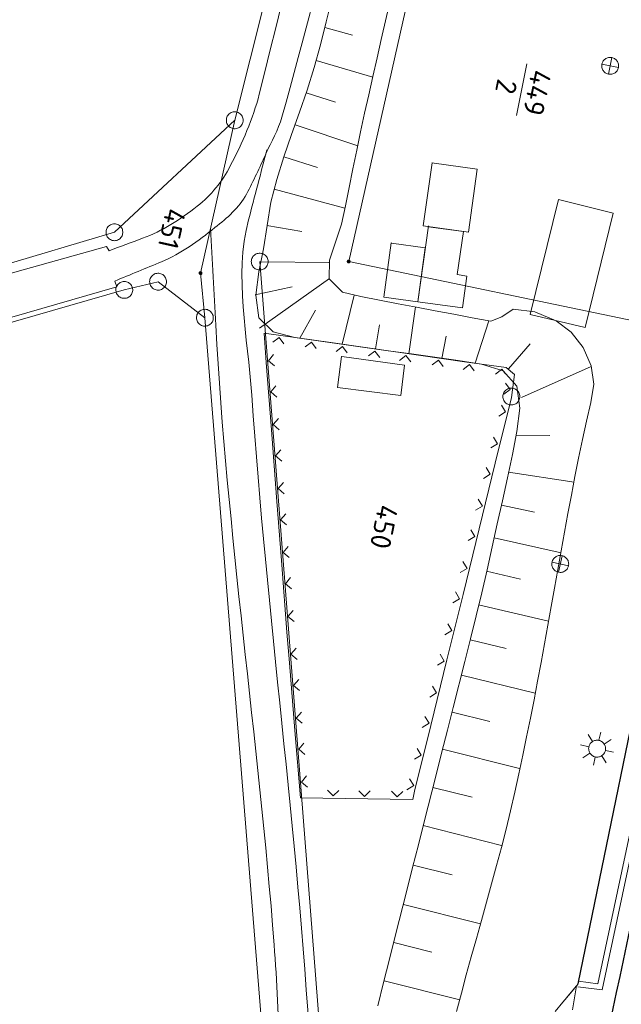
# Model space of a CAD drawing. Header units: metres. Extents: x 3425540 to 3446143, y 5432760 to 5444637.
# Tile 156 of 256: x 3435898 to 3435951, y 5440016 to 5440104. Entities that reach past the tile are written whole.
import ezdxf
from ezdxf.enums import TextEntityAlignment as Align

# ---------------------------------------------------------------- set-up
doc = ezdxf.new("R2010")
doc.units = ezdxf.units.M
for name, color, linetype, lineweight in [('B_Bestand', 9, 'Continuous', 18), ('B_Böschung', 9, 'Continuous', 18), ('B_Flurgrenzen', 9, 'Continuous', 18), ('B_Gleisachse', 9, 'Continuous', 25), ('B_Kilometrierung', 9, 'Continuous', 25)]:
    doc.layers.add(name, color=color, linetype=linetype, lineweight=lineweight)
doc.styles.get("Standard").update_dxf_attribs({"font": 'isocpeur.ttf'})

msp = doc.modelspace()

# ---------------------------------------------------------------- linework, layer by layer
at = {"layer": 'B_Bestand'}
for p, q in [((3435950.566, 5440100.142), (3435950.261, 5440098.674)), ((3435949.679, 5440099.561), (3435951.148, 5440099.256)), ((3435934.602, 5440090.799), (3435934.589, 5440090.792)), ((3435945.821, 5440087.535), (3435945.84, 5440087.536)), ((3435934.275, 5440085.196), (3435934.259, 5440085.135)), ((3435930.975, 5440083.687), (3435930.981, 5440083.68)), ((3435919.67, 5440075.686), (3435925.61, 5440074.841)), ((3435919.87, 5440073.079), (3435919.67, 5440075.686)), ((3435921.01, 5440075.293), (3435920.445, 5440074.869)), ((3435921.435, 5440074.728), (3435921.01, 5440075.293)), ((3435923.892, 5440074.884), (3435923.326, 5440074.459)), ((3435924.316, 5440074.318), (3435923.892, 5440074.884)), ((3435925.61, 5440074.841), (3435931.55, 5440073.997)), ((3435926.645, 5440074.492), (3435926.079, 5440074.068)), ((3435927.069, 5440073.927), (3435926.645, 5440074.492)), ((3435920.518, 5440073.777), (3435920.058, 5440073.24)), ((3435926.554, 5440073.597), (3435926.597, 5440073.602)), ((3435929.526, 5440074.083), (3435928.961, 5440073.658)), ((3435929.951, 5440073.517), (3435929.526, 5440074.083)), ((3435931.55, 5440073.997), (3435937.491, 5440073.152)), ((3435932.279, 5440073.691), (3435931.714, 5440073.266)), ((3435932.704, 5440073.126), (3435932.279, 5440073.691)), ((3435920.328, 5440067.096), (3435919.87, 5440073.079)), ((3435920.058, 5440073.24), (3435920.595, 5440072.78)), ((3435935.161, 5440073.281), (3435934.595, 5440072.857)), ((3435935.585, 5440072.716), (3435935.161, 5440073.281)), ((3435937.913, 5440072.89), (3435937.348, 5440072.465)), ((3435937.491, 5440073.152), (3435941.19, 5440072.626)), ((3435938.338, 5440072.324), (3435937.913, 5440072.89)), ((3435941.19, 5440072.626), (3435941.932, 5440072.026)), ((3435940.795, 5440072.48), (3435940.23, 5440072.056)), ((3435941.11, 5440072.061), (3435940.795, 5440072.48)), ((3435941.932, 5440072.026), (3435941.641, 5440069.979)), ((3435920.731, 5440071.004), (3435920.271, 5440070.468)), ((3435941.539, 5440070.686), (3435941.115, 5440071.251)), ((3435920.271, 5440070.468), (3435920.807, 5440070.007)), ((3435941.641, 5440069.979), (3435940.209, 5440064.152)), ((3435940.974, 5440070.261), (3435941.539, 5440070.686)), ((3435941.117, 5440068.685), (3435940.751, 5440069.289)), ((3435940.512, 5440068.318), (3435941.117, 5440068.685)), ((3435920.953, 5440068.102), (3435920.493, 5440067.566)), ((3435920.493, 5440067.566), (3435921.03, 5440067.105)), ((3435920.787, 5440061.114), (3435920.328, 5440067.096)), ((3435939.818, 5440065.492), (3435940.422, 5440065.858)), ((3435940.422, 5440065.858), (3435940.056, 5440066.463)), ((3435921.166, 5440065.33), (3435920.705, 5440064.793)), ((3435920.705, 5440064.793), (3435921.242, 5440064.333)), ((3435940.209, 5440064.152), (3435938.778, 5440058.326)), ((3435939.154, 5440062.792), (3435939.759, 5440063.158)), ((3435939.759, 5440063.158), (3435939.393, 5440063.763)), ((3435921.388, 5440062.428), (3435920.928, 5440061.891)), ((3435920.928, 5440061.891), (3435921.465, 5440061.431)), ((3435921.245, 5440055.131), (3435920.787, 5440061.114)), ((3435939.065, 5440060.331), (3435938.698, 5440060.936)), ((3435921.601, 5440059.656), (3435921.14, 5440059.119)), ((3435938.46, 5440059.965), (3435939.065, 5440060.331)), ((3435921.14, 5440059.119), (3435921.677, 5440058.659)), ((3435938.778, 5440058.326), (3435937.346, 5440052.499)), ((3435938.401, 5440057.631), (3435938.035, 5440058.236)), ((3435937.796, 5440057.265), (3435938.401, 5440057.631)), ((3435921.823, 5440056.754), (3435921.363, 5440056.217)), ((3435921.363, 5440056.217), (3435921.9, 5440055.756)), ((3435921.704, 5440049.149), (3435921.245, 5440055.131)), ((3435937.707, 5440054.805), (3435937.34, 5440055.41)), ((3435945.25, 5440055.364), (3435946.713, 5440055.03)), ((3435946.148, 5440055.928), (3435945.815, 5440054.466)), ((3435937.102, 5440054.438), (3435937.707, 5440054.805)), ((3435922.036, 5440053.981), (3435921.575, 5440053.444)), ((3435921.575, 5440053.444), (3435922.112, 5440052.984)), ((3435937.346, 5440052.499), (3435935.914, 5440046.672)), ((3435937.043, 5440052.105), (3435936.677, 5440052.709)), ((3435936.438, 5440051.738), (3435937.043, 5440052.105)), ((3435922.258, 5440051.079), (3435921.798, 5440050.542)), ((3435921.798, 5440050.542), (3435922.335, 5440050.082)), ((3435936.349, 5440049.278), (3435935.982, 5440049.883)), ((3435921.929, 5440046.408), (3435921.704, 5440049.149)), ((3435935.744, 5440048.912), (3435936.349, 5440049.278)), ((3435922.523, 5440047.725), (3435922.066, 5440047.186)), ((3435922.421, 5440040.428), (3435921.929, 5440046.408)), ((3435922.066, 5440047.186), (3435922.605, 5440046.728)), ((3435935.914, 5440046.672), (3435934.483, 5440040.846)), ((3435935.08, 5440046.212), (3435935.685, 5440046.578)), ((3435935.685, 5440046.578), (3435935.319, 5440047.183)), ((3435922.751, 5440044.954), (3435922.294, 5440044.415)), ((3435922.294, 5440044.415), (3435922.833, 5440043.957)), ((3435934.386, 5440043.385), (3435934.991, 5440043.751)), ((3435934.991, 5440043.751), (3435934.624, 5440044.356)), ((3435922.989, 5440042.053), (3435922.532, 5440041.514)), ((3435922.532, 5440041.514), (3435923.071, 5440041.056)), ((3435934.327, 5440041.051), (3435933.961, 5440041.656)), ((3435922.912, 5440034.448), (3435922.421, 5440040.428)), ((3435934.483, 5440040.846), (3435933.051, 5440035.019)), ((3435933.722, 5440040.685), (3435934.327, 5440041.051)), ((3435949.412, 5440039.543), (3435949.573, 5440040.269)), ((3435948.845, 5440039.438), (3435948.452, 5440040.07)), ((3435949.894, 5440039.206), (3435950.516, 5440039.613)), ((3435923.217, 5440039.282), (3435922.76, 5440038.743)), ((3435922.76, 5440038.743), (3435923.299, 5440038.285)), ((3435933.633, 5440038.225), (3435933.266, 5440038.83)), ((3435948.511, 5440038.968), (3435947.784, 5440039.128)), ((3435949.998, 5440038.639), (3435950.714, 5440038.481)), ((3435933.028, 5440037.858), (3435933.633, 5440038.225)), ((3435948.613, 5440038.389), (3435947.993, 5440037.993)), ((3435949.083, 5440038.055), (3435948.925, 5440037.34)), ((3435949.662, 5440038.157), (3435950.057, 5440037.537)), ((3435923.456, 5440036.381), (3435922.998, 5440035.842)), ((3435932.969, 5440035.525), (3435932.603, 5440036.129)), ((3435922.998, 5440035.842), (3435923.537, 5440035.384)), ((3435925.312, 5440035.112), (3435925.805, 5440034.605)), ((3435925.805, 5440034.605), (3435926.312, 5440035.097)), ((3435928.092, 5440035.071), (3435928.585, 5440034.563)), ((3435928.585, 5440034.563), (3435929.092, 5440035.056)), ((3435931.003, 5440035.027), (3435931.495, 5440034.52)), ((3435931.495, 5440034.52), (3435932.002, 5440035.012)), ((3435932.364, 5440035.158), (3435932.969, 5440035.525)), ((3435933.051, 5440035.019), (3435932.874, 5440034.299)), ((3435926.875, 5440034.389), (3435922.912, 5440034.448)), ((3435932.874, 5440034.299), (3435926.875, 5440034.389))]:
    msp.add_line(p, q, dxfattribs=at)
for points in [[(3435947.606, 5440018.161), (3435949.322, 5440017.937), (3435960.644, 5440071.119), (3435960.644, 5440071.1), (3435970.132, 5440115.482)], [(3435947.541, 5440017.665), (3435949.715, 5440017.382), (3435960.144, 5440066.369), (3435970.621, 5440115.377)], [(3435950.261, 5440098.674), (3435950.339, 5440098.662), (3435950.417, 5440098.658), (3435950.495, 5440098.663), (3435950.573, 5440098.675), (3435950.649, 5440098.696), (3435950.722, 5440098.724), (3435950.792, 5440098.76), (3435950.857, 5440098.804), (3435950.918, 5440098.853), (3435950.973, 5440098.909), (3435951.022, 5440098.97), (3435951.065, 5440099.036), (3435951.1, 5440099.106), (3435951.128, 5440099.18), (3435951.148, 5440099.256), (3435951.16, 5440099.333), (3435951.164, 5440099.412), (3435951.159, 5440099.49), (3435951.146, 5440099.568), (3435951.126, 5440099.643), (3435951.097, 5440099.716), (3435951.061, 5440099.786), (3435951.018, 5440099.852), (3435950.969, 5440099.913), (3435950.913, 5440099.968), (3435950.852, 5440100.017), (3435950.786, 5440100.059), (3435950.716, 5440100.095), (3435950.642, 5440100.123), (3435950.566, 5440100.142), (3435950.489, 5440100.154), (3435950.41, 5440100.158), (3435950.332, 5440100.154), (3435950.254, 5440100.141), (3435950.179, 5440100.121), (3435950.105, 5440100.092), (3435950.036, 5440100.056), (3435949.97, 5440100.013), (3435949.909, 5440099.963), (3435949.854, 5440099.907), (3435949.805, 5440099.846), (3435949.762, 5440099.78), (3435949.727, 5440099.71), (3435949.699, 5440099.637), (3435949.679, 5440099.561), (3435949.667, 5440099.483), (3435949.664, 5440099.405), (3435949.668, 5440099.326), (3435949.681, 5440099.249), (3435949.701, 5440099.173), (3435949.73, 5440099.1), (3435949.766, 5440099.03), (3435949.809, 5440098.965), (3435949.859, 5440098.904), (3435949.914, 5440098.849), (3435949.976, 5440098.799), (3435950.042, 5440098.757), (3435950.112, 5440098.722), (3435950.185, 5440098.694), (3435950.261, 5440098.674)], [(3435934.589, 5440090.792), (3435938.605, 5440090.228), (3435937.829, 5440084.644), (3435933.813, 5440085.208), (3435934.602, 5440090.799)], [(3435945.84, 5440087.536), (3435950.69, 5440086.336), (3435948.207, 5440076.185), (3435943.319, 5440077.349), (3435945.821, 5440087.535)], [(3435934.259, 5440085.135), (3435937.382, 5440084.698), (3435936.82, 5440080.878), (3435937.693, 5440080.751), (3435937.305, 5440077.931), (3435933.328, 5440078.459), (3435934.275, 5440085.196)], [(3435905.909, 5440082.997), (3435905.684, 5440083.365), (3435867.578, 5440072.709)], [(3435930.981, 5440083.68), (3435933.988, 5440083.261), (3435933.342, 5440078.469), (3435930.321, 5440078.877), (3435930.975, 5440083.687)], [(3435868.855, 5440068.893), (3435906.602, 5440079.794), (3435906.413, 5440080.31)], [(3435926.597, 5440073.602), (3435932.145, 5440072.838), (3435931.835, 5440070.145), (3435926.209, 5440070.873), (3435926.554, 5440073.597)], [(3435945.815, 5440054.466), (3435945.892, 5440054.453), (3435945.971, 5440054.447), (3435946.049, 5440054.45), (3435946.127, 5440054.461), (3435946.203, 5440054.481), (3435946.277, 5440054.508), (3435946.347, 5440054.542), (3435946.413, 5440054.584), (3435946.475, 5440054.633), (3435946.532, 5440054.687), (3435946.582, 5440054.748), (3435946.625, 5440054.813), (3435946.662, 5440054.882), (3435946.691, 5440054.955), (3435946.713, 5440055.031), (3435946.726, 5440055.108), (3435946.731, 5440055.186), (3435946.728, 5440055.265), (3435946.717, 5440055.342), (3435946.698, 5440055.419), (3435946.671, 5440055.492), (3435946.636, 5440055.563), (3435946.595, 5440055.629), (3435946.546, 5440055.691), (3435946.491, 5440055.747), (3435946.431, 5440055.797), (3435946.366, 5440055.841), (3435946.297, 5440055.878), (3435946.224, 5440055.907), (3435946.148, 5440055.928), (3435946.071, 5440055.942), (3435945.993, 5440055.947), (3435945.914, 5440055.944), (3435945.836, 5440055.933), (3435945.76, 5440055.914), (3435945.687, 5440055.887), (3435945.616, 5440055.852), (3435945.55, 5440055.81), (3435945.488, 5440055.762), (3435945.432, 5440055.707), (3435945.381, 5440055.647), (3435945.338, 5440055.582), (3435945.301, 5440055.512), (3435945.272, 5440055.439), (3435945.25, 5440055.364), (3435945.237, 5440055.286), (3435945.232, 5440055.208), (3435945.235, 5440055.13), (3435945.246, 5440055.052), (3435945.265, 5440054.976), (3435945.292, 5440054.902), (3435945.327, 5440054.832), (3435945.368, 5440054.765), (3435945.417, 5440054.704), (3435945.472, 5440054.647), (3435945.532, 5440054.597), (3435945.597, 5440054.553), (3435945.667, 5440054.517), (3435945.739, 5440054.487), (3435945.815, 5440054.466)], [(3435949.091, 5440038.069), (3435949.169, 5440038.056), (3435949.247, 5440038.051), (3435949.326, 5440038.054), (3435949.403, 5440038.066), (3435949.479, 5440038.086), (3435949.553, 5440038.113), (3435949.623, 5440038.148), (3435949.689, 5440038.191), (3435949.751, 5440038.239), (3435949.807, 5440038.295), (3435949.857, 5440038.355), (3435949.9, 5440038.421), (3435949.936, 5440038.49), (3435949.965, 5440038.563), (3435949.986, 5440038.639), (3435949.999, 5440038.716), (3435950.003, 5440038.795), (3435950, 5440038.873), (3435949.988, 5440038.951), (3435949.969, 5440039.027), (3435949.941, 5440039.101), (3435949.906, 5440039.171), (3435949.864, 5440039.237), (3435949.815, 5440039.298), (3435949.76, 5440039.354), (3435949.699, 5440039.404), (3435949.634, 5440039.448), (3435949.564, 5440039.484), (3435949.491, 5440039.512), (3435949.415, 5440039.533), (3435949.338, 5440039.546), (3435949.259, 5440039.551), (3435949.181, 5440039.548), (3435949.103, 5440039.536), (3435949.027, 5440039.516), (3435948.954, 5440039.489), (3435948.884, 5440039.454), (3435948.817, 5440039.412), (3435948.756, 5440039.362), (3435948.7, 5440039.307), (3435948.65, 5440039.247), (3435948.607, 5440039.181), (3435948.571, 5440039.112), (3435948.542, 5440039.039), (3435948.521, 5440038.963), (3435948.508, 5440038.885), (3435948.503, 5440038.807), (3435948.507, 5440038.729), (3435948.518, 5440038.651), (3435948.538, 5440038.575), (3435948.566, 5440038.501), (3435948.601, 5440038.431), (3435948.643, 5440038.365), (3435948.692, 5440038.304), (3435948.747, 5440038.248), (3435948.808, 5440038.198), (3435948.873, 5440038.154), (3435948.943, 5440038.118), (3435949.016, 5440038.09), (3435949.091, 5440038.069)]]:
    msp.add_lwpolyline(points, dxfattribs=at)
for points, knots in [([(3435905.909, 5440082.997), (3435906.901, 5440083.366), (3435907.893, 5440083.735), (3435908.885, 5440084.103), (3435910.643, 5440084.757), (3435912.214, 5440085.751), (3435913.737, 5440086.951), (3435914.99, 5440087.939), (3435915.953, 5440089.127), (3435916.678, 5440090.525), (3435917.756, 5440092.604), (3435918.694, 5440094.684), (3435919.249, 5440096.91), (3435924.45, 5440117.783), (3435929.652, 5440138.655), (3435934.839, 5440159.53), (3435941.476, 5440186.24), (3435948.113, 5440212.95), (3435954.75, 5440239.66)], [0, 0, 0, 0, 0.018965, 0.018965, 0.018965, 0.052571, 0.052571, 0.052571, 0.080219, 0.080219, 0.080219, 0.121334, 0.121334, 0.121334, 0.506802, 0.506802, 0.506802, 1, 1, 1, 1]), ([(3435957.061, 5440239.218), (3435948.703, 5440205.251), (3435940.346, 5440171.283), (3435931.988, 5440137.315), (3435928.5, 5440123.138), (3435925.199, 5440108.933), (3435921.258, 5440094.851), (3435920.939, 5440093.711), (3435920.323, 5440092.682), (3435919.834, 5440091.604), (3435919.287, 5440090.398), (3435918.743, 5440089.205), (3435918.114, 5440088.03), (3435917.465, 5440086.819), (3435916.41, 5440085.908), (3435915.315, 5440085.049), (3435913.808, 5440083.867), (3435912.31, 5440082.73), (3435910.575, 5440082.018), (3435909.188, 5440081.449), (3435907.8, 5440080.88), (3435906.413, 5440080.31)], [0, 0, 0, 0, 0.615616, 0.615616, 0.615616, 0.87255, 0.87255, 0.87255, 0.893349, 0.893349, 0.893349, 0.916616, 0.916616, 0.916616, 0.940604, 0.940604, 0.940604, 0.973609, 0.973609, 0.973609, 1, 1, 1, 1]), ([(3435828.647, 5439499.639), (3435826.735, 5439500.062), (3435824.824, 5439500.484), (3435822.912, 5439500.906), (3435822.73, 5439500.946), (3435822.555, 5439500.962), (3435822.38, 5439501.08), (3435822.312, 5439501.126), (3435822.256, 5439501.198), (3435822.266, 5439501.263), (3435822.336, 5439501.732), (3435822.604, 5439502.243), (3435822.9, 5439502.685), (3435823.549, 5439503.655), (3435824.249, 5439504.52), (3435824.882, 5439505.469), (3435825.936, 5439507.05), (3435827.051, 5439508.575), (3435827.855, 5439510.324), (3435829.382, 5439513.648), (3435830.176, 5439517.166), (3435830.938, 5439520.693), (3435831.735, 5439524.38), (3435832.558, 5439528.057), (3435833.246, 5439531.763), (3435834.279, 5439537.327), (3435835.268, 5439542.898), (3435836.313, 5439548.459), (3435837.583, 5439555.221), (3435838.824, 5439561.987), (3435840.192, 5439568.73), (3435842.261, 5439578.931), (3435844.476, 5439589.1), (3435846.666, 5439599.274), (3435849.924, 5439614.41), (3435853.305, 5439629.519), (3435856.561, 5439644.654), (3435858.939, 5439655.711), (3435860.826, 5439666.871), (3435863.238, 5439677.921), (3435864.389, 5439683.195), (3435865.704, 5439688.432), (3435866.876, 5439693.701), (3435870.783, 5439711.267), (3435874.703, 5439728.83), (3435878.393, 5439746.443), (3435879.925, 5439753.756), (3435881.381, 5439761.084), (3435882.864, 5439768.407), (3435886.887, 5439788.275), (3435891.458, 5439808.029), (3435894.53, 5439828.085), (3435896.833, 5439843.117), (3435897.53, 5439858.32), (3435899.126, 5439873.428), (3435900.702, 5439888.346), (3435902.358, 5439903.258), (3435904.096, 5439918.155), (3435907.398, 5439946.464), (3435919.746, 5439973.066), (3435923.455, 5440001.449), (3435923.91, 5440004.932), (3435923.978, 5440008.451), (3435923.778, 5440011.936), (3435922.662, 5440031.359), (3435919.898, 5440050.757), (3435918.585, 5440070.178), (3435918.235, 5440075.347), (3435916.979, 5440080.719), (3435918.295, 5440085.736), (3435918.839, 5440087.812), (3435919.384, 5440089.888), (3435919.928, 5440091.964)], [0, 0, 0, 0, 0.009642, 0.009642, 0.009642, 0.010561, 0.010561, 0.010561, 0.010915, 0.010915, 0.010915, 0.013471, 0.013471, 0.013471, 0.019082, 0.019082, 0.019082, 0.028428, 0.028428, 0.028428, 0.046188, 0.046188, 0.046188, 0.064753, 0.064753, 0.064753, 0.092622, 0.092622, 0.092622, 0.126505, 0.126505, 0.126505, 0.177764, 0.177764, 0.177764, 0.254017, 0.254017, 0.254017, 0.309722, 0.309722, 0.309722, 0.336308, 0.336308, 0.336308, 0.424936, 0.424936, 0.424936, 0.461735, 0.461735, 0.461735, 0.561565, 0.561565, 0.561565, 0.636388, 0.636388, 0.636388, 0.710269, 0.710269, 0.710269, 0.850661, 0.850661, 0.850661, 0.867886, 0.867886, 0.867886, 0.963883, 0.963883, 0.963883, 0.98943, 0.98943, 0.98943, 1, 1, 1, 1]), ([(3435914.924, 5440084.987), (3435915.077, 5440082.125), (3435915.229, 5440079.263), (3435915.382, 5440076.4), (3435916.363, 5440058.013), (3435919.175, 5440039.747), (3435920.57, 5440021.403), (3435921.071, 5440014.809), (3435921.273, 5440008.134), (3435920.458, 5440001.547), (3435919.685, 5439995.3), (3435918.301, 5439989.183), (3435916.918, 5439983.051), (3435912.657, 5439964.163), (3435905.655, 5439945.929), (3435902.825, 5439926.784), (3435900.463, 5439910.809), (3435898.909, 5439894.754), (3435897.209, 5439878.708), (3435895.869, 5439866.063), (3435895.083, 5439853.367), (3435893.442, 5439840.75), (3435890.305, 5439816.637), (3435885.459, 5439792.794), (3435880.457, 5439769.013), (3435878.493, 5439759.676), (3435876.528, 5439750.339), (3435874.56, 5439741.002), (3435872.07, 5439729.19), (3435869.578, 5439717.378), (3435867.08, 5439705.568), (3435865.787, 5439699.456), (3435863.943, 5439693.468), (3435862.68, 5439687.35), (3435861.262, 5439680.482), (3435859.861, 5439673.611), (3435858.464, 5439666.738), (3435856.299, 5439656.088), (3435854.184, 5439645.429), (3435851.982, 5439634.786), (3435850.351, 5439626.906), (3435848.597, 5439619.053), (3435846.881, 5439611.191), (3435845.313, 5439604.01), (3435843.706, 5439596.837), (3435842.143, 5439589.654), (3435840.041, 5439579.999), (3435838.067, 5439570.316), (3435836.069, 5439560.638), (3435833.696, 5439549.145), (3435831.594, 5439537.598), (3435829.307, 5439526.085), (3435828.53, 5439522.172), (3435827.573, 5439518.306), (3435826.557, 5439514.437), (3435826.043, 5439512.481), (3435825.381, 5439510.508), (3435824.2, 5439508.865), (3435823.041, 5439507.252), (3435821.855, 5439505.676), (3435820.674, 5439504.085), (3435820.131, 5439503.354), (3435819.595, 5439502.626), (3435819.035, 5439501.901), (3435818.939, 5439501.777), (3435818.777, 5439501.679), (3435818.622, 5439501.682), (3435813.254, 5439501.782), (3435807.862, 5439502.211), (3435802.502, 5439502.723), (3435791.035, 5439503.82), (3435779.578, 5439505.03), (3435768.102, 5439506.031), (3435760.651, 5439506.681), (3435753.201, 5439507.331), (3435745.75, 5439507.981)], [0, 0, 0, 0, 0.012862, 0.012862, 0.012862, 0.09549, 0.09549, 0.09549, 0.12519, 0.12519, 0.12519, 0.153358, 0.153358, 0.153358, 0.240119, 0.240119, 0.240119, 0.312518, 0.312518, 0.312518, 0.369573, 0.369573, 0.369573, 0.478618, 0.478618, 0.478618, 0.521434, 0.521434, 0.521434, 0.575603, 0.575603, 0.575603, 0.603636, 0.603636, 0.603636, 0.635105, 0.635105, 0.635105, 0.683871, 0.683871, 0.683871, 0.719978, 0.719978, 0.719978, 0.752963, 0.752963, 0.752963, 0.797304, 0.797304, 0.797304, 0.849968, 0.849968, 0.849968, 0.867869, 0.867869, 0.867869, 0.876919, 0.876919, 0.876919, 0.885803, 0.885803, 0.885803, 0.889887, 0.889887, 0.889887, 0.890587, 0.890587, 0.890587, 0.914748, 0.914748, 0.914748, 0.96644, 0.96644, 0.96644, 1, 1, 1, 1])]:
    msp.add_open_spline(points, degree=3, knots=knots, dxfattribs=at)
at = {"layer": 'B_Böschung'}
for p, q in [((3435925.066, 5440102.799), (3435927.544, 5440102.129)), ((3435924.31, 5440099.886), (3435929.326, 5440098.405)), ((3435923.426, 5440097.01), (3435926.03, 5440096.174)), ((3435922.438, 5440094.167), (3435927.997, 5440092.318)), ((3435921.432, 5440091.331), (3435924.417, 5440090.388)), ((3435920.56, 5440088.451), (3435926.86, 5440086.792)), ((3435919.92, 5440085.249), (3435923.038, 5440084.715)), ((3435919.404, 5440082.022), (3435925.437, 5440081.949)), ((3435919.259, 5440076.131), (3435925.485, 5440080.52)), ((3435918.874, 5440079.073), (3435922.18, 5440079.797)), ((3435926.605, 5440074.704), (3435927.673, 5440079.056)), ((3435932.52, 5440073.86), (3435933.121, 5440078.005)), ((3435922.848, 5440075.241), (3435924.244, 5440077.735)), ((3435929.562, 5440074.281), (3435929.921, 5440076.417)), ((3435938.435, 5440073.017), (3435939.636, 5440076.765)), ((3435935.477, 5440073.439), (3435935.861, 5440075.424)), ((3435941.38, 5440072.527), (3435943.311, 5440074.739)), ((3435942.535, 5440069.972), (3435948.726, 5440072.717)), ((3435942.102, 5440066.634), (3435945.068, 5440066.606)), ((3435941.398, 5440063.338), (3435947.211, 5440062.451)), ((3435940.759, 5440060.429), (3435943.684, 5440059.803)), ((3435940.12, 5440057.52), (3435946.061, 5440056.186)), ((3435939.427, 5440054.548), (3435942.465, 5440053.848)), ((3435938.727, 5440051.578), (3435944.946, 5440050.112)), ((3435937.991, 5440048.452), (3435941.169, 5440047.684)), ((3435937.206, 5440045.337), (3435943.742, 5440043.723)), ((3435936.371, 5440042.046), (3435939.731, 5440041.2)), ((3435935.536, 5440038.755), (3435942.364, 5440037.027)), ((3435934.676, 5440035.364), (3435938.146, 5440034.485)), ((3435933.815, 5440031.973), (3435940.758, 5440030.217)), ((3435932.93, 5440028.472), (3435936.383, 5440027.601)), ((3435932.049, 5440024.971), (3435938.904, 5440023.244)), ((3435931.196, 5440021.582), (3435934.587, 5440020.728)), ((3435930.343, 5440018.193), (3435937.052, 5440016.504)), ((3435946.517, 5440016.654), (3435947.427, 5440017.739))]:
    msp.add_line(p, q, dxfattribs=at)
for points in [[(3435931.585, 5440108.287), (3435930.089, 5440101.743), (3435929.715, 5440100.108), (3435929.342, 5440098.472), (3435928.968, 5440096.836), (3435928.596, 5440095.2), (3435928.241, 5440093.56), (3435927.901, 5440091.916), (3435927.57, 5440090.27), (3435927.241, 5440088.625), (3435926.905, 5440086.981), (3435926.538, 5440085.345), (3435926.02, 5440083.745), (3435925.485, 5440082.153), (3435925.463, 5440080.502), (3435926.654, 5440079.33), (3435928.281, 5440078.933), (3435929.928, 5440078.611), (3435931.576, 5440078.294), (3435933.225, 5440077.981), (3435934.873, 5440077.671), (3435936.522, 5440077.361), (3435938.17, 5440077.049), (3435939.818, 5440076.734), (3435940.794, 5440077.142), (3435941.812, 5440077.824), (3435943.738, 5440077.572), (3435945.607, 5440076.781), (3435946.938, 5440075.779), (3435948.004, 5440074.405), (3435948.719, 5440072.783), (3435948.977, 5440071.154), (3435948.697, 5440069.517), (3435948.325, 5440067.88), (3435947.947, 5440066.241), (3435947.602, 5440064.601), (3435947.282, 5440062.958), (3435946.97, 5440061.313), (3435946.663, 5440059.666), (3435946.361, 5440058.017), (3435946.062, 5440056.366), (3435945.47, 5440053.062), (3435945.175, 5440051.409), (3435944.878, 5440049.756), (3435944.578, 5440048.103), (3435944.274, 5440046.451), (3435943.966, 5440044.8), (3435943.651, 5440043.15), (3435943.328, 5440041.502), (3435942.997, 5440039.856), (3435942.655, 5440038.212), (3435942.303, 5440036.57), (3435941.937, 5440034.932), (3435941.559, 5440033.297), (3435941.164, 5440031.665), (3435940.752, 5440030.039), (3435940.325, 5440028.416), (3435939.886, 5440026.796), (3435939.44, 5440025.179), (3435938.988, 5440023.562), (3435938.535, 5440021.947), (3435938.083, 5440020.33), (3435937.636, 5440018.713), (3435937.197, 5440017.093), (3435936.77, 5440015.471)], [(3435931.332, 5440022.152), (3435932.358, 5440026.214), (3435932.871, 5440028.246), (3435933.385, 5440030.277), (3435933.899, 5440032.309), (3435934.929, 5440036.371), (3435935.445, 5440038.401), (3435935.962, 5440040.432), (3435936.478, 5440042.463), (3435937.508, 5440046.525), (3435938.019, 5440048.557), (3435938.519, 5440050.591), (3435939.004, 5440052.628), (3435939.476, 5440054.667), (3435939.938, 5440056.71), (3435940.393, 5440058.755), (3435940.843, 5440060.801), (3435941.292, 5440062.849), (3435941.735, 5440064.9), (3435942.139, 5440066.957), (3435942.388, 5440069.029), (3435942.119, 5440070.973), (3435940.918, 5440072.338), (3435938.992, 5440072.942), (3435936.92, 5440073.245), (3435934.845, 5440073.541), (3435932.771, 5440073.833), (3435930.696, 5440074.122), (3435928.622, 5440074.41), (3435926.547, 5440074.701), (3435924.472, 5440074.995), (3435922.4, 5440075.302), (3435920.478, 5440075.806), (3435919.225, 5440077.035), (3435918.952, 5440079.05), (3435919.198, 5440081.116), (3435919.613, 5440083.168), (3435919.94, 5440085.236), (3435920.286, 5440087.301), (3435920.798, 5440089.329), (3435921.43, 5440091.327), (3435922.119, 5440093.307), (3435922.825, 5440095.284), (3435923.509, 5440097.266), (3435924.133, 5440099.266), (3435924.685, 5440101.286), (3435925.197, 5440103.318), (3435925.709, 5440105.349)], [(3435929.772, 5440015.964), (3435930.295, 5440018.036), (3435930.816, 5440020.104), (3435931.332, 5440022.152)], [(3435945.528, 5440015.477), (3435946.211, 5440016.289), (3435946.891, 5440017.102), (3435947.574, 5440017.914)], [(3435947.08, 5440015.632), (3435947.254, 5440016.685), (3435947.427, 5440017.739)]]:
    msp.add_lwpolyline(points, dxfattribs=at)
at = {"layer": 'B_Flurgrenzen'}
for p, q in [((3435917.07, 5440094.581), (3435930.408, 5440147.275)), ((3435927.192, 5440082.044), (3435934.783, 5440115.635)), ((3435943.025, 5440099.588), (3435942.097, 5440094.988)), ((3435906.385, 5440084.641), (3435917.07, 5440094.581)), ((3435914.036, 5440081.015), (3435917.07, 5440094.581)), ((3435893.208, 5440080.731), (3435906.385, 5440084.641)), ((3435919.291, 5440082.036), (3435925.409, 5440003.68)), ((3435953.639, 5440076.54), (3435927.192, 5440082.044)), ((3435914.417, 5440077.053), (3435914.036, 5440081.015)), ((3435910.259, 5440080.252), (3435907.261, 5440079.525)), ((3435914.417, 5440077.053), (3435910.259, 5440080.252)), ((3435907.261, 5440079.525), (3435895.559, 5440076.162)), ((3435920.281, 5440004.029), (3435914.417, 5440077.053))]:
    msp.add_line(p, q, dxfattribs=at)
for points in [[(3435916.837, 5440095.293), (3435916.749, 5440095.258), (3435916.67, 5440095.214), (3435916.589, 5440095.156), (3435916.524, 5440095.091), (3435916.467, 5440095.017), (3435916.413, 5440094.937), (3435916.371, 5440094.855), (3435916.345, 5440094.765), (3435916.326, 5440094.672), (3435916.325, 5440094.578), (3435916.331, 5440094.487), (3435916.349, 5440094.393), (3435916.378, 5440094.304), (3435916.419, 5440094.218), (3435916.469, 5440094.141), (3435916.525, 5440094.066), (3435916.595, 5440094.002), (3435916.67, 5440093.946), (3435916.752, 5440093.904), (3435916.843, 5440093.872), (3435916.933, 5440093.845), (3435917.024, 5440093.832), (3435917.123, 5440093.833), (3435917.213, 5440093.844), (3435917.304, 5440093.868), (3435917.392, 5440093.903), (3435917.471, 5440093.948), (3435917.552, 5440094.005), (3435917.617, 5440094.07), (3435917.674, 5440094.145), (3435917.728, 5440094.225), (3435917.77, 5440094.307), (3435917.796, 5440094.396), (3435917.815, 5440094.489), (3435917.816, 5440094.583), (3435917.81, 5440094.674), (3435917.792, 5440094.768), (3435917.763, 5440094.858), (3435917.722, 5440094.944), (3435917.672, 5440095.021), (3435917.616, 5440095.095), (3435917.546, 5440095.159), (3435917.471, 5440095.216), (3435917.389, 5440095.257), (3435917.298, 5440095.289), (3435917.208, 5440095.316), (3435917.117, 5440095.329), (3435917.018, 5440095.328), (3435916.928, 5440095.317), (3435916.837, 5440095.293)], [(3435906.29, 5440083.897), (3435906.385, 5440083.891), (3435906.475, 5440083.897), (3435906.572, 5440083.914), (3435906.66, 5440083.945), (3435906.742, 5440083.988), (3435906.826, 5440084.037), (3435906.899, 5440084.093), (3435906.961, 5440084.163), (3435907.018, 5440084.239), (3435907.059, 5440084.323), (3435907.093, 5440084.408), (3435907.117, 5440084.5), (3435907.129, 5440084.594), (3435907.129, 5440084.689), (3435907.117, 5440084.78), (3435907.099, 5440084.871), (3435907.062, 5440084.959), (3435907.019, 5440085.042), (3435906.963, 5440085.115), (3435906.894, 5440085.183), (3435906.825, 5440085.246), (3435906.748, 5440085.297), (3435906.658, 5440085.338), (3435906.572, 5440085.367), (3435906.479, 5440085.385), (3435906.385, 5440085.391), (3435906.294, 5440085.384), (3435906.197, 5440085.367), (3435906.11, 5440085.336), (3435906.027, 5440085.293), (3435905.943, 5440085.244), (3435905.871, 5440085.188), (3435905.808, 5440085.118), (3435905.751, 5440085.042), (3435905.711, 5440084.958), (3435905.676, 5440084.873), (3435905.652, 5440084.781), (3435905.641, 5440084.687), (3435905.64, 5440084.592), (3435905.653, 5440084.501), (3435905.671, 5440084.41), (3435905.707, 5440084.322), (3435905.75, 5440084.239), (3435905.807, 5440084.166), (3435905.875, 5440084.098), (3435905.945, 5440084.036), (3435906.022, 5440083.984), (3435906.112, 5440083.943), (3435906.197, 5440083.914), (3435906.29, 5440083.897)], [(3435920.041, 5440082.036), (3435920.035, 5440082.13), (3435920.017, 5440082.219), (3435919.988, 5440082.314), (3435919.947, 5440082.396), (3435919.893, 5440082.473), (3435919.834, 5440082.55), (3435919.769, 5440082.615), (3435919.693, 5440082.668), (3435919.61, 5440082.715), (3435919.521, 5440082.745), (3435919.433, 5440082.768), (3435919.338, 5440082.78), (3435919.244, 5440082.78), (3435919.149, 5440082.768), (3435919.061, 5440082.745), (3435918.972, 5440082.715), (3435918.889, 5440082.668), (3435918.813, 5440082.615), (3435918.748, 5440082.55), (3435918.689, 5440082.473), (3435918.635, 5440082.396), (3435918.594, 5440082.314), (3435918.565, 5440082.219), (3435918.547, 5440082.13), (3435918.541, 5440082.036), (3435918.547, 5440081.942), (3435918.565, 5440081.853), (3435918.594, 5440081.758), (3435918.635, 5440081.676), (3435918.689, 5440081.599), (3435918.748, 5440081.522), (3435918.813, 5440081.457), (3435918.889, 5440081.404), (3435918.972, 5440081.357), (3435919.061, 5440081.327), (3435919.149, 5440081.304), (3435919.244, 5440081.292), (3435919.338, 5440081.292), (3435919.433, 5440081.304), (3435919.521, 5440081.327), (3435919.61, 5440081.357), (3435919.693, 5440081.404), (3435919.769, 5440081.457), (3435919.834, 5440081.522), (3435919.893, 5440081.599), (3435919.947, 5440081.676), (3435919.988, 5440081.758), (3435920.017, 5440081.853), (3435920.035, 5440081.942), (3435920.041, 5440082.036)], [(3435927.317, 5440082.044), (3435927.316, 5440082.06), (3435927.313, 5440082.075), (3435927.308, 5440082.09), (3435927.301, 5440082.104), (3435927.293, 5440082.118), (3435927.284, 5440082.13), (3435927.272, 5440082.14), (3435927.259, 5440082.149), (3435927.245, 5440082.157), (3435927.23, 5440082.163), (3435927.216, 5440082.167), (3435927.2, 5440082.169), (3435927.184, 5440082.169), (3435927.168, 5440082.167), (3435927.154, 5440082.163), (3435927.139, 5440082.157), (3435927.125, 5440082.149), (3435927.112, 5440082.14), (3435927.1, 5440082.13), (3435927.091, 5440082.118), (3435927.083, 5440082.104), (3435927.076, 5440082.09), (3435927.071, 5440082.075), (3435927.068, 5440082.06), (3435927.067, 5440082.044), (3435927.068, 5440082.028), (3435927.071, 5440082.013), (3435927.076, 5440081.998), (3435927.083, 5440081.984), (3435927.091, 5440081.97), (3435927.1, 5440081.958), (3435927.112, 5440081.948), (3435927.125, 5440081.939), (3435927.139, 5440081.931), (3435927.154, 5440081.925), (3435927.168, 5440081.921), (3435927.184, 5440081.919), (3435927.2, 5440081.919), (3435927.216, 5440081.921), (3435927.23, 5440081.925), (3435927.245, 5440081.931), (3435927.259, 5440081.939), (3435927.272, 5440081.948), (3435927.284, 5440081.958), (3435927.293, 5440081.97), (3435927.301, 5440081.984), (3435927.308, 5440081.998), (3435927.313, 5440082.013), (3435927.316, 5440082.028), (3435927.317, 5440082.044)], [(3435927.292, 5440082.044), (3435927.291, 5440082.058), (3435927.288, 5440082.072), (3435927.284, 5440082.084), (3435927.278, 5440082.097), (3435927.269, 5440082.109), (3435927.259, 5440082.119), (3435927.248, 5440082.128), (3435927.236, 5440082.135), (3435927.223, 5440082.139), (3435927.21, 5440082.142), (3435927.196, 5440082.144), (3435927.181, 5440082.143), (3435927.167, 5440082.141), (3435927.155, 5440082.138), (3435927.142, 5440082.131), (3435927.13, 5440082.123), (3435927.12, 5440082.114), (3435927.11, 5440082.103), (3435927.103, 5440082.091), (3435927.098, 5440082.078), (3435927.094, 5440082.065), (3435927.092, 5440082.051), (3435927.092, 5440082.037), (3435927.094, 5440082.023), (3435927.098, 5440082.01), (3435927.103, 5440081.997), (3435927.11, 5440081.985), (3435927.12, 5440081.974), (3435927.13, 5440081.965), (3435927.142, 5440081.957), (3435927.155, 5440081.95), (3435927.167, 5440081.947), (3435927.181, 5440081.945), (3435927.196, 5440081.944), (3435927.21, 5440081.946), (3435927.223, 5440081.949), (3435927.236, 5440081.953), (3435927.248, 5440081.96), (3435927.259, 5440081.969), (3435927.269, 5440081.979), (3435927.278, 5440081.991), (3435927.284, 5440082.004), (3435927.288, 5440082.016), (3435927.291, 5440082.03), (3435927.292, 5440082.044)], [(3435927.268, 5440082.044), (3435927.267, 5440082.056), (3435927.264, 5440082.068), (3435927.259, 5440082.079), (3435927.253, 5440082.089), (3435927.244, 5440082.099), (3435927.235, 5440082.106), (3435927.224, 5440082.113), (3435927.213, 5440082.117), (3435927.201, 5440082.119), (3435927.189, 5440082.12), (3435927.177, 5440082.118), (3435927.165, 5440082.115), (3435927.155, 5440082.11), (3435927.144, 5440082.103), (3435927.135, 5440082.094), (3435927.128, 5440082.084), (3435927.122, 5440082.074), (3435927.118, 5440082.062), (3435927.116, 5440082.05), (3435927.116, 5440082.038), (3435927.118, 5440082.026), (3435927.122, 5440082.014), (3435927.128, 5440082.004), (3435927.135, 5440081.994), (3435927.144, 5440081.985), (3435927.154, 5440081.978), (3435927.165, 5440081.973), (3435927.177, 5440081.97), (3435927.189, 5440081.968), (3435927.201, 5440081.969), (3435927.213, 5440081.971), (3435927.224, 5440081.975), (3435927.235, 5440081.982), (3435927.244, 5440081.989), (3435927.253, 5440081.999), (3435927.259, 5440082.009), (3435927.264, 5440082.02), (3435927.267, 5440082.032), (3435927.268, 5440082.044)], [(3435927.243, 5440082.044), (3435927.242, 5440082.054), (3435927.239, 5440082.064), (3435927.234, 5440082.073), (3435927.228, 5440082.08), (3435927.221, 5440082.086), (3435927.212, 5440082.091), (3435927.202, 5440082.094), (3435927.192, 5440082.095), (3435927.182, 5440082.094), (3435927.172, 5440082.091), (3435927.163, 5440082.086), (3435927.156, 5440082.08), (3435927.15, 5440082.073), (3435927.145, 5440082.064), (3435927.142, 5440082.054), (3435927.141, 5440082.044), (3435927.142, 5440082.034), (3435927.145, 5440082.024), (3435927.15, 5440082.015), (3435927.156, 5440082.008), (3435927.163, 5440082.002), (3435927.172, 5440081.997), (3435927.182, 5440081.994), (3435927.192, 5440081.993), (3435927.202, 5440081.994), (3435927.212, 5440081.997), (3435927.221, 5440082.002), (3435927.228, 5440082.008), (3435927.234, 5440082.015), (3435927.239, 5440082.024), (3435927.242, 5440082.034), (3435927.243, 5440082.044)], [(3435927.219, 5440082.044), (3435927.218, 5440082.051), (3435927.215, 5440082.058), (3435927.21, 5440082.064), (3435927.204, 5440082.068), (3435927.197, 5440082.07), (3435927.19, 5440082.071), (3435927.183, 5440082.069), (3435927.176, 5440082.066), (3435927.171, 5440082.061), (3435927.167, 5440082.055), (3435927.165, 5440082.048), (3435927.165, 5440082.04), (3435927.167, 5440082.033), (3435927.171, 5440082.027), (3435927.176, 5440082.022), (3435927.183, 5440082.019), (3435927.19, 5440082.017), (3435927.197, 5440082.018), (3435927.204, 5440082.02), (3435927.21, 5440082.024), (3435927.215, 5440082.03), (3435927.218, 5440082.037), (3435927.219, 5440082.044)], [(3435910.044, 5440080.971), (3435909.955, 5440080.938), (3435909.876, 5440080.896), (3435909.794, 5440080.84), (3435909.726, 5440080.777), (3435909.668, 5440080.704), (3435909.611, 5440080.626), (3435909.567, 5440080.545), (3435909.538, 5440080.456), (3435909.517, 5440080.363), (3435909.514, 5440080.27), (3435909.517, 5440080.178), (3435909.532, 5440080.085), (3435909.559, 5440079.994), (3435909.598, 5440079.907), (3435909.646, 5440079.829), (3435909.699, 5440079.752), (3435909.768, 5440079.687), (3435909.841, 5440079.628), (3435909.922, 5440079.585), (3435910.012, 5440079.55), (3435910.101, 5440079.521), (3435910.192, 5440079.505), (3435910.291, 5440079.504), (3435910.381, 5440079.512), (3435910.473, 5440079.533), (3435910.562, 5440079.566), (3435910.642, 5440079.608), (3435910.724, 5440079.664), (3435910.791, 5440079.727), (3435910.85, 5440079.8), (3435910.907, 5440079.878), (3435910.95, 5440079.959), (3435910.979, 5440080.048), (3435911.001, 5440080.141), (3435911.004, 5440080.234), (3435911.001, 5440080.326), (3435910.985, 5440080.42), (3435910.958, 5440080.51), (3435910.92, 5440080.597), (3435910.872, 5440080.676), (3435910.818, 5440080.752), (3435910.749, 5440080.818), (3435910.677, 5440080.876), (3435910.596, 5440080.92), (3435910.505, 5440080.954), (3435910.417, 5440080.983), (3435910.325, 5440080.999), (3435910.226, 5440081.001), (3435910.137, 5440080.992), (3435910.044, 5440080.971)], [(3435913.925, 5440081.072), (3435913.918, 5440081.058), (3435913.914, 5440081.042), (3435913.911, 5440081.027), (3435913.911, 5440081.012), (3435913.912, 5440080.996), (3435913.915, 5440080.981), (3435913.921, 5440080.966), (3435913.928, 5440080.952), (3435913.937, 5440080.939), (3435913.947, 5440080.927), (3435913.958, 5440080.916), (3435913.971, 5440080.907), (3435913.985, 5440080.9), (3435914, 5440080.895), (3435914.015, 5440080.892), (3435914.031, 5440080.89), (3435914.047, 5440080.891), (3435914.062, 5440080.893), (3435914.078, 5440080.897), (3435914.092, 5440080.903), (3435914.105, 5440080.912), (3435914.118, 5440080.921), (3435914.129, 5440080.932), (3435914.139, 5440080.944), (3435914.147, 5440080.958), (3435914.153, 5440080.972), (3435914.158, 5440080.988), (3435914.16, 5440081.003), (3435914.16, 5440081.034), (3435914.156, 5440081.049), (3435914.151, 5440081.064), (3435914.143, 5440081.078), (3435914.135, 5440081.091), (3435914.124, 5440081.103), (3435914.113, 5440081.114), (3435914.1, 5440081.123), (3435914.086, 5440081.13), (3435914.071, 5440081.135), (3435914.056, 5440081.138), (3435914.04, 5440081.14), (3435914.024, 5440081.139), (3435914.009, 5440081.137), (3435913.993, 5440081.133), (3435913.979, 5440081.127), (3435913.966, 5440081.118), (3435913.954, 5440081.109), (3435913.942, 5440081.098), (3435913.933, 5440081.086), (3435913.925, 5440081.072)], [(3435913.946, 5440081.061), (3435913.941, 5440081.048), (3435913.937, 5440081.035), (3435913.936, 5440081.021), (3435913.935, 5440081.007), (3435913.938, 5440080.992), (3435913.942, 5440080.979), (3435913.948, 5440080.966), (3435913.955, 5440080.955), (3435913.964, 5440080.945), (3435913.975, 5440080.936), (3435913.986, 5440080.928), (3435914, 5440080.922), (3435914.013, 5440080.917), (3435914.026, 5440080.915), (3435914.041, 5440080.915), (3435914.055, 5440080.917), (3435914.068, 5440080.92), (3435914.081, 5440080.925), (3435914.093, 5440080.932), (3435914.104, 5440080.941), (3435914.114, 5440080.952), (3435914.122, 5440080.963), (3435914.128, 5440080.975), (3435914.133, 5440080.988), (3435914.135, 5440081.002), (3435914.136, 5440081.017), (3435914.135, 5440081.03), (3435914.132, 5440081.044), (3435914.127, 5440081.057), (3435914.12, 5440081.069), (3435914.112, 5440081.081), (3435914.102, 5440081.09), (3435914.091, 5440081.098), (3435914.078, 5440081.106), (3435914.065, 5440081.111), (3435914.051, 5440081.114), (3435914.038, 5440081.116), (3435914.024, 5440081.115), (3435914.01, 5440081.112), (3435913.997, 5440081.108), (3435913.984, 5440081.101), (3435913.973, 5440081.093), (3435913.962, 5440081.084), (3435913.954, 5440081.073), (3435913.946, 5440081.061)], [(3435913.968, 5440081.05), (3435913.964, 5440081.039), (3435913.961, 5440081.027), (3435913.96, 5440081.014), (3435913.961, 5440081.003), (3435913.964, 5440080.99), (3435913.969, 5440080.98), (3435913.975, 5440080.969), (3435913.984, 5440080.96), (3435913.994, 5440080.953), (3435914.004, 5440080.946), (3435914.015, 5440080.943), (3435914.027, 5440080.94), (3435914.039, 5440080.939), (3435914.052, 5440080.94), (3435914.063, 5440080.944), (3435914.074, 5440080.95), (3435914.084, 5440080.957), (3435914.093, 5440080.965), (3435914.1, 5440080.975), (3435914.106, 5440080.986), (3435914.109, 5440080.997), (3435914.111, 5440081.009), (3435914.111, 5440081.022), (3435914.109, 5440081.034), (3435914.106, 5440081.045), (3435914.1, 5440081.056), (3435914.092, 5440081.066), (3435914.083, 5440081.074), (3435914.073, 5440081.081), (3435914.062, 5440081.086), (3435914.051, 5440081.089), (3435914.038, 5440081.091), (3435914.026, 5440081.09), (3435914.014, 5440081.088), (3435914.002, 5440081.083), (3435913.992, 5440081.077), (3435913.983, 5440081.069), (3435913.975, 5440081.06), (3435913.968, 5440081.05)], [(3435913.99, 5440081.038), (3435913.987, 5440081.029), (3435913.985, 5440081.019), (3435913.985, 5440081.009), (3435913.987, 5440080.999), (3435913.991, 5440080.99), (3435913.997, 5440080.982), (3435914.004, 5440080.975), (3435914.012, 5440080.97), (3435914.021, 5440080.966), (3435914.032, 5440080.964), (3435914.042, 5440080.964), (3435914.051, 5440080.966), (3435914.06, 5440080.97), (3435914.069, 5440080.976), (3435914.076, 5440080.983), (3435914.081, 5440080.992), (3435914.085, 5440081.001), (3435914.087, 5440081.011), (3435914.085, 5440081.031), (3435914.08, 5440081.04), (3435914.075, 5440081.048), (3435914.067, 5440081.055), (3435914.059, 5440081.061), (3435914.05, 5440081.064), (3435914.04, 5440081.066), (3435914.03, 5440081.066), (3435914.02, 5440081.064), (3435914.011, 5440081.06), (3435914.003, 5440081.054), (3435913.996, 5440081.047), (3435913.99, 5440081.038)], [(3435914.012, 5440081.027), (3435914.01, 5440081.021), (3435914.009, 5440081.013), (3435914.011, 5440081.006), (3435914.014, 5440080.999), (3435914.02, 5440080.995), (3435914.025, 5440080.99), (3435914.032, 5440080.989), (3435914.04, 5440080.989), (3435914.046, 5440080.991), (3435914.053, 5440080.994), (3435914.057, 5440080.999), (3435914.061, 5440081.006), (3435914.062, 5440081.013), (3435914.062, 5440081.02), (3435914.06, 5440081.027), (3435914.055, 5440081.033), (3435914.05, 5440081.038), (3435914.043, 5440081.04), (3435914.036, 5440081.041), (3435914.029, 5440081.041), (3435914.022, 5440081.038), (3435914.016, 5440081.033), (3435914.012, 5440081.027)], [(3435907.704, 5440080.131), (3435907.624, 5440080.182), (3435907.542, 5440080.22), (3435907.448, 5440080.251), (3435907.357, 5440080.267), (3435907.264, 5440080.269), (3435907.167, 5440080.267), (3435907.076, 5440080.253), (3435906.988, 5440080.222), (3435906.901, 5440080.183), (3435906.825, 5440080.129), (3435906.753, 5440080.071), (3435906.688, 5440080.002), (3435906.633, 5440079.926), (3435906.586, 5440079.842), (3435906.553, 5440079.757), (3435906.525, 5440079.668), (3435906.514, 5440079.573), (3435906.512, 5440079.48), (3435906.526, 5440079.389), (3435906.553, 5440079.296), (3435906.584, 5440079.208), (3435906.626, 5440079.126), (3435906.685, 5440079.046), (3435906.746, 5440078.98), (3435906.819, 5440078.919), (3435906.899, 5440078.868), (3435906.981, 5440078.83), (3435907.075, 5440078.798), (3435907.166, 5440078.783), (3435907.259, 5440078.781), (3435907.356, 5440078.783), (3435907.447, 5440078.797), (3435907.535, 5440078.828), (3435907.622, 5440078.867), (3435907.698, 5440078.921), (3435907.769, 5440078.979), (3435907.835, 5440079.048), (3435907.89, 5440079.124), (3435907.936, 5440079.208), (3435907.97, 5440079.293), (3435907.998, 5440079.382), (3435908.009, 5440079.477), (3435908.011, 5440079.57), (3435907.997, 5440079.661), (3435907.97, 5440079.754), (3435907.939, 5440079.842), (3435907.896, 5440079.924), (3435907.838, 5440080.004), (3435907.776, 5440080.07), (3435907.704, 5440080.131)], [(3435915.11, 5440077.339), (3435915.069, 5440077.424), (3435915.019, 5440077.5), (3435914.955, 5440077.576), (3435914.885, 5440077.636), (3435914.807, 5440077.687), (3435914.723, 5440077.735), (3435914.638, 5440077.77), (3435914.547, 5440077.79), (3435914.452, 5440077.802), (3435914.359, 5440077.796), (3435914.268, 5440077.784), (3435914.177, 5440077.758), (3435914.089, 5440077.722), (3435914.007, 5440077.675), (3435913.934, 5440077.62), (3435913.863, 5440077.558), (3435913.805, 5440077.483), (3435913.754, 5440077.405), (3435913.719, 5440077.32), (3435913.694, 5440077.226), (3435913.674, 5440077.135), (3435913.667, 5440077.043), (3435913.676, 5440076.944), (3435913.694, 5440076.856), (3435913.724, 5440076.766), (3435913.766, 5440076.681), (3435913.816, 5440076.606), (3435913.88, 5440076.53), (3435913.949, 5440076.469), (3435914.028, 5440076.419), (3435914.112, 5440076.37), (3435914.197, 5440076.335), (3435914.288, 5440076.315), (3435914.382, 5440076.303), (3435914.475, 5440076.31), (3435914.566, 5440076.322), (3435914.658, 5440076.347), (3435914.745, 5440076.383), (3435914.828, 5440076.43), (3435914.901, 5440076.486), (3435914.972, 5440076.547), (3435915.03, 5440076.622), (3435915.081, 5440076.701), (3435915.116, 5440076.786), (3435915.141, 5440076.879), (3435915.161, 5440076.97), (3435915.167, 5440077.063), (3435915.159, 5440077.161), (3435915.141, 5440077.25), (3435915.11, 5440077.339)], [(3435942.385, 5440070.055), (3435942.379, 5440070.149), (3435942.361, 5440070.238), (3435942.332, 5440070.333), (3435942.291, 5440070.415), (3435942.237, 5440070.492), (3435942.178, 5440070.569), (3435942.113, 5440070.634), (3435942.037, 5440070.687), (3435941.954, 5440070.734), (3435941.865, 5440070.764), (3435941.777, 5440070.787), (3435941.682, 5440070.799), (3435941.588, 5440070.799), (3435941.493, 5440070.787), (3435941.405, 5440070.764), (3435941.316, 5440070.734), (3435941.233, 5440070.687), (3435941.157, 5440070.634), (3435941.092, 5440070.569), (3435941.033, 5440070.492), (3435940.979, 5440070.415), (3435940.938, 5440070.333), (3435940.909, 5440070.238), (3435940.891, 5440070.149), (3435940.885, 5440070.055), (3435940.891, 5440069.961), (3435940.909, 5440069.872), (3435940.938, 5440069.777), (3435940.979, 5440069.695), (3435941.033, 5440069.618), (3435941.092, 5440069.541), (3435941.157, 5440069.476), (3435941.233, 5440069.423), (3435941.316, 5440069.376), (3435941.405, 5440069.346), (3435941.493, 5440069.323), (3435941.588, 5440069.311), (3435941.682, 5440069.311), (3435941.777, 5440069.323), (3435941.865, 5440069.346), (3435941.954, 5440069.376), (3435942.037, 5440069.423), (3435942.113, 5440069.476), (3435942.178, 5440069.541), (3435942.237, 5440069.618), (3435942.291, 5440069.695), (3435942.332, 5440069.777), (3435942.361, 5440069.872), (3435942.379, 5440069.961), (3435942.385, 5440070.055)]]:
    msp.add_lwpolyline(points, dxfattribs=at)
at = {"layer": 'B_Gleisachse'}
msp.add_arc((3438005.996, 5439579.815), 2101.058, 167.708933, 170.238092, dxfattribs=at)
at = {"layer": 'B_Kilometrierung'}
msp.add_lwpolyline([(3435947.574, 5440017.914), (3435962.323, 5440089.531), (3435956.703, 5440091.494), (3435960.887, 5440111.467)], dxfattribs=at)

# ---------------------------------------------------------------- texts
at = {"layer": 'B_Bestand'}
msp.add_text('450', height=1.8, rotation=258.59414, dxfattribs=at).set_placement((3435929.442, 5440058.662), align=Align.CENTER)
at = {"layer": 'B_Flurgrenzen'}
msp.add_text('449', height=1.8, rotation=258.59414, dxfattribs=at).set_placement((3435943.051, 5440097.191), align=Align.CENTER)
msp.add_text('2', height=1.8, rotation=258.59414, dxfattribs=at).set_placement((3435942.071, 5440097.387), align=Align.TOP_CENTER)
msp.add_text('451', height=1.8, rotation=257.53502, dxfattribs=at).set_placement((3435911.485, 5440084.947), align=Align.MIDDLE)

doc.saveas('drawing.dxf')
